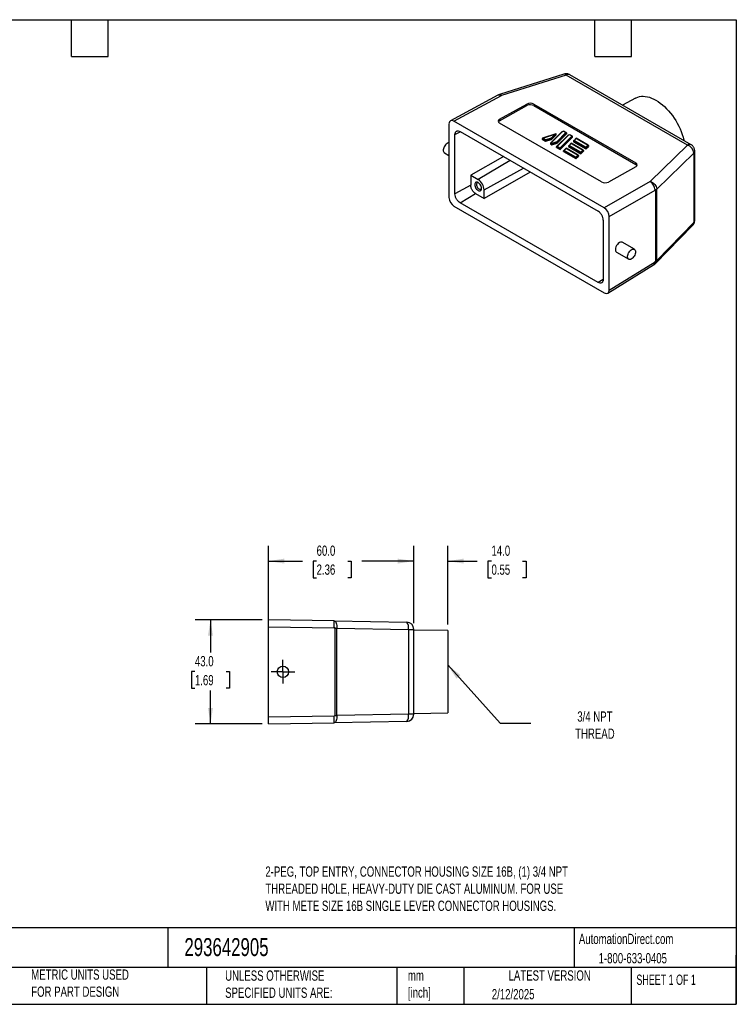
# Model space of a CAD drawing. Header units: millimetres. Extents: x 13 to 546, y 13 to 419.
# Tile 2 of 2: x 250 to 546, y 13 to 419. Entities that reach past the tile are written whole.
import ezdxf

# ---------------------------------------------------------------- set-up
doc = ezdxf.new("R2010")
doc.units = ezdxf.units.MM
doc.header["$LTSCALE"] = 2
doc.linetypes.add('SLD-Center', pattern=[19.05, 15.24, -1.27, 1.27, -1.27])
doc.linetypes.add('SLD-Solid', pattern=[0])
doc.layers.add('CENTER', color=40, linetype='SLD-Center')
doc.layers.add('DIMENSIONS', color=140, linetype='SLD-Solid', lineweight=25)
doc.layers.add('TEXT', color=140, linetype='SLD-Solid', lineweight=25)
doc.styles.add('SLDTEXTSTYLE0', font='TXT', dxfattribs={"width": 0.7})
doc.styles.add('SLDTEXTSTYLE1', font='TXT', dxfattribs={"width": 0.65})
doc.dimstyles.new('SLDDIMSTYLE1', dxfattribs={"dimtxt": 4.316016, "dimasz": 6.604, "dimexe": 0, "dimexo": 0.0625, "dimgap": 1.079004, "dimtad": 0, "dimtih": 1, "dimtoh": 1, "dimrnd": 1e-09, "dimzin": 4, "dimdsep": 46, "dimtxsty": 'SLDTEXTSTYLE0', "dimsah": 1, "dimcen": 0.09, "dimadec": 0, "dimazin": 1, "dimtfac": 1, "dimtmove": 0, "dimatfit": 0, "dimfxl": 0, "dimfrac": 2, "dimtolj": 1, "dimtzin": 12, "dimarcsym": 0})
doc.dimstyles.new('SLDDIMSTYLE3', dxfattribs={"dimtxt": 4.316016, "dimasz": 6.604, "dimexe": 0, "dimexo": 0.0625, "dimgap": 1.079004, "dimtad": 0, "dimtih": 1, "dimtoh": 1, "dimrnd": 1e-09, "dimzin": 4, "dimdsep": 46, "dimtxsty": 'SLDTEXTSTYLE0', "dimsah": 1, "dimcen": 0.09, "dimadec": 0, "dimazin": 1, "dimtfac": 1, "dimtofl": 0, "dimtmove": 0, "dimatfit": 3, "dimfxl": 0, "dimfrac": 2, "dimtolj": 1, "dimtzin": 12, "dimarcsym": 0})
doc.dimstyles.new('SLDDIMSTYLE4', dxfattribs={"dimtxt": 0.18, "dimasz": 6.604, "dimexe": 0, "dimexo": 0.0625, "dimgap": 0, "dimtad": 0, "dimtih": 1, "dimtoh": 1, "dimdec": 0, "dimrnd": 1e-09, "dimzin": 0, "dimdsep": 46, "dimtxsty": 'Standard', "dimsah": 1, "dimcen": 0.09, "dimadec": 0, "dimazin": 0, "dimtfac": 6.604, "dimtdec": 0, "dimtofl": 0, "dimtmove": 0, "dimatfit": 3, "dimfxl": 0, "dimfrac": 2, "dimtolj": 1, "dimtzin": 0, "dimarcsym": 0})

# ---------------------------------------------------------------- blocks, each defined once
blk = doc.blocks.new('_D_3')
at = {"layer": 'DIMENSIONS'}
for p, q in [((353.06, 171.08), (353.06, 201.98)), ((413.06, 169.99), (413.06, 201.98)), ((353.06, 195.63), (367.1, 195.63)), ((372.95, 195.63), (371.5, 195.63)), ((371.5, 195.63), (371.5, 188.77)), ((385.78, 195.63), (387.23, 195.63)), ((387.23, 195.63), (387.23, 188.77)), ((413.06, 195.63), (391.62, 195.63)), ((371.5, 188.77), (372.95, 188.77)), ((387.23, 188.77), (385.78, 188.77))]:
    blk.add_line(p, q, dxfattribs=at)
for points in [[(353.06, 195.63), (359.66, 194.62), (359.66, 196.65)], [(413.06, 195.63), (406.46, 196.65), (406.46, 194.62)]]:
    blk.add_solid(points, dxfattribs=at)
at = {"layer": 'DIMENSIONS', "char_height": 4.233, "attachment_point": 1, "style": 'SLDTEXTSTYLE0'}
for s, insert in [('60.0', (372.95, 202.05)), ('2.36', (372.95, 194.23))]:
    blk.add_mtext(s, dxfattribs=dict(at, insert=insert))
blk = doc.blocks.new('_D_4')
at = {"layer": 'DIMENSIONS'}
for p, q in [((413.06, 169.99), (413.06, 201.98)), ((427.06, 169.48), (427.06, 201.98)), ((413.06, 195.63), (400.36, 195.63)), ((427.06, 195.63), (439.25, 195.63)), ((445.1, 195.63), (443.65, 195.63)), ((443.65, 195.63), (443.65, 188.77)), ((457.92, 195.63), (459.37, 195.63)), ((459.37, 195.63), (459.37, 188.77)), ((443.65, 188.77), (445.1, 188.77)), ((459.37, 188.77), (457.92, 188.77))]:
    blk.add_line(p, q, dxfattribs=at)
for points in [[(413.06, 195.63), (406.46, 196.65), (406.46, 194.62)], [(427.06, 195.63), (433.66, 194.62), (433.66, 196.65)]]:
    blk.add_solid(points, dxfattribs=at)
at = {"layer": 'DIMENSIONS', "char_height": 4.233, "attachment_point": 1, "style": 'SLDTEXTSTYLE0'}
for s, insert in [('14.0', (445.1, 202.05)), ('0.55', (445.1, 194.23))]:
    blk.add_mtext(s, dxfattribs=dict(at, insert=insert))
blk = doc.blocks.new('_D_5')
at = {"layer": 'DIMENSIONS'}
for p, q in [((350.52, 171.44), (322.82, 171.44)), ((329.17, 171.44), (329.17, 157.84)), ((322.75, 150.01), (321.3, 150.01)), ((321.3, 150.01), (321.3, 143.15)), ((335.58, 150.01), (337.03, 150.01)), ((337.03, 150.01), (337.03, 143.15)), ((321.3, 143.15), (322.75, 143.15)), ((337.03, 143.15), (335.58, 143.15)), ((329.17, 128.44), (329.17, 142.19)), ((350.52, 128.44), (322.82, 128.44))]:
    blk.add_line(p, q, dxfattribs=at)
for points in [[(329.17, 171.44), (328.15, 164.84), (330.18, 164.84)], [(329.17, 128.44), (330.18, 135.05), (328.15, 135.05)]]:
    blk.add_solid(points, dxfattribs=at)
at = {"layer": 'DIMENSIONS', "char_height": 4.233, "attachment_point": 1, "style": 'SLDTEXTSTYLE0'}
for s, insert in [('43.0', (322.75, 156.44)), ('1.69', (322.75, 148.61))]:
    blk.add_mtext(s, dxfattribs=dict(at, insert=insert))
blk = doc.blocks.new('SW_CENTERMARKSYMBOL_5')
at = {"layer": 'CENTER', "color": 0}
for p, q in [((0, 2.54), (0, 4.89)), ((-2.54, 0), (-4.89, 0)), ((0, 0), (-2.54, 0)), ((0, 0), (0, 2.54)), ((0, 0), (0, -2.54)), ((0, 0), (2.54, 0)), ((2.54, 0), (4.89, 0)), ((0, -2.54), (0, -4.89))]:
    blk.add_line(p, q, dxfattribs=at)

msp = doc.modelspace()

# ---------------------------------------------------------------- linework, layer by layer
for p, q in [((475.013, 396.635), (448.444, 388.202)), ((475.958, 396.246), (449.173, 387.744)), ((525.98, 367.369), (475.958, 396.246)), ((527.443, 367.496), (477.421, 396.374)), ((447.764, 387.91), (428.196, 377.389)), ((429.62, 377.231), (449.173, 387.744)), ((504.559, 386.765), (499.181, 383.812)), ((448.435, 378.004), (459.743, 384.3)), ((448.455, 377.366), (459.743, 383.651)), ((459.743, 383.651), (459.743, 384.3)), ((462.571, 384.271), (504.63, 359.991)), ((462.571, 384.271), (462.571, 383.622)), ((462.571, 383.622), (504.611, 359.353)), ((448.435, 378.004), (448.455, 377.366)), ((427.57, 376.047), (427.57, 345.671)), ((491.634, 341.432), (429.62, 377.231)), ((490.502, 352.115), (448.434, 376.4)), ((430.045, 371.696), (432.147, 372.868)), ((430.045, 347.165), (430.045, 371.696)), ((432.151, 372.912), (489.103, 340.035)), ((465.987, 370.017), (467.451, 369.172)), ((465.987, 370.017), (465.987, 369.785)), ((471.612, 371.969), (466.107, 370.135)), ((466.313, 370.156), (471.266, 371.806)), ((467.484, 369.48), (466.313, 370.156)), ((469.812, 369.959), (467.451, 369.172)), ((469.666, 370.207), (467.484, 369.48)), ((474.113, 372.795), (469.456, 368.139)), ((469.66, 368.224), (474.232, 372.795)), ((471.266, 371.806), (469.666, 370.207)), ((471.812, 371.959), (469.812, 369.959)), ((469.812, 369.689), (471.812, 371.634)), ((469.812, 369.959), (469.812, 369.689)), ((471.812, 371.634), (471.812, 371.959)), ((476.606, 371.356), (471.95, 366.699)), ((475.801, 372.516), (471.997, 368.713)), ((476.051, 372.372), (472.144, 368.465)), ((472.144, 368.198), (476.051, 371.997)), ((472.154, 366.784), (476.726, 371.356)), ((478.294, 371.077), (473.325, 366.108)), ((478.544, 370.932), (473.368, 365.757)), ((473.368, 365.524), (478.544, 370.558)), ((474.941, 373.079), (474.14, 372.812)), ((474.232, 372.795), (474.92, 373.024)), ((474.92, 373.024), (475.801, 372.516)), ((475.977, 372.482), (474.943, 373.079)), ((476.051, 372.372), (476.051, 371.997)), ((477.434, 371.639), (476.633, 371.372)), ((477.414, 371.585), (476.726, 371.356)), ((478.294, 371.077), (477.414, 371.585)), ((478.471, 371.042), (477.437, 371.639)), ((478.544, 370.558), (478.544, 370.932)), ((480.016, 370.147), (479.019, 369.15)), ((480.051, 370.062), (479.223, 369.234)), ((485.014, 367.265), (480.021, 370.147)), ((480.051, 370.062), (484.837, 367.3)), ((465.987, 369.785), (467.451, 368.94)), ((467.451, 368.94), (469.812, 369.689)), ((467.451, 369.172), (467.451, 368.94)), ((469.41, 368.041), (469.945, 367.732)), ((469.41, 368.041), (469.41, 367.809)), ((469.41, 367.809), (469.945, 367.5)), ((469.978, 368.04), (469.66, 368.224)), ((472.144, 368.465), (469.945, 367.732)), ((469.945, 367.5), (472.144, 368.198)), ((469.945, 367.732), (469.945, 367.5)), ((471.997, 368.713), (469.978, 368.04)), ((471.904, 366.602), (473.368, 365.757)), ((471.904, 366.37), (471.904, 366.602)), ((471.904, 366.37), (473.368, 365.524)), ((472.144, 368.465), (472.144, 368.198)), ((473.325, 366.108), (472.154, 366.784)), ((475.875, 366.006), (474.878, 365.009)), ((475.082, 365.094), (475.91, 365.922)), ((480.872, 363.125), (475.88, 366.007)), ((475.91, 365.922), (480.696, 363.159)), ((476.902, 366.982), (481.981, 364.05)), ((476.902, 366.982), (476.902, 366.692)), ((476.902, 366.692), (481.981, 363.761)), ((477.946, 368.077), (476.948, 367.079)), ((477.981, 367.992), (477.152, 367.164)), ((481.938, 364.401), (477.152, 367.164)), ((482.943, 365.195), (477.95, 368.077)), ((477.981, 367.992), (482.766, 365.229)), ((478.973, 369.052), (484.051, 366.12)), ((478.973, 369.052), (478.973, 368.706)), ((478.973, 368.706), (484.051, 365.774)), ((484.009, 366.471), (479.223, 369.234)), ((484.837, 367.3), (484.009, 366.471)), ((485.087, 367.155), (484.051, 366.12)), ((484.051, 365.774), (485.087, 366.781)), ((484.051, 366.12), (484.051, 365.774)), ((485.087, 367.155), (485.087, 366.781)), ((510.516, 352.332), (525.98, 367.369)), ((425.688, 364.131), (427.57, 363.044)), ((449.576, 362.412), (436.52, 354.875)), ((449.576, 362.853), (449.576, 362.412)), ((473.368, 365.757), (473.368, 365.524)), ((474.832, 364.911), (479.91, 361.979)), ((474.832, 364.679), (474.832, 364.911)), ((474.832, 364.679), (479.91, 361.747)), ((479.868, 362.331), (475.082, 365.094)), ((480.696, 363.159), (479.868, 362.331)), ((480.946, 363.015), (479.91, 361.979)), ((479.91, 361.747), (480.946, 362.754)), ((479.91, 361.979), (479.91, 361.747)), ((480.946, 363.015), (480.946, 362.754)), ((482.766, 365.229), (481.938, 364.401)), ((483.016, 365.085), (481.981, 364.05)), ((481.981, 363.761), (483.016, 364.767)), ((481.981, 364.05), (481.981, 363.761)), ((483.016, 365.085), (483.016, 364.767)), ((513.277, 349.19), (528.541, 364.032)), ((528.541, 364.032), (528.541, 335.446)), ((528.943, 336.312), (528.943, 364.898)), ((452.798, 360.993), (439.59, 353.102)), ((442.065, 348.816), (458.256, 357.842)), ((504.631, 358.387), (493.33, 352.087)), ((504.611, 359.353), (504.63, 359.991)), ((436.52, 354.875), (436.52, 350.775)), ((436.52, 354.875), (439.59, 353.102)), ((461.049, 356.229), (442.065, 345.27)), ((436.52, 350.775), (430.045, 347.165)), ((510.516, 352.332), (491.634, 341.432)), ((432.151, 343.517), (438.515, 347.319)), ((438.515, 347.319), (442.065, 345.27)), ((442.065, 345.27), (442.065, 348.816)), ((493.684, 337.88), (512.566, 348.781)), ((512.852, 319.437), (512.852, 348.864)), ((513.277, 319.763), (513.277, 349.19)), ((429.62, 342.12), (491.634, 306.32)), ((489.103, 310.64), (432.151, 343.517)), ((493.684, 307.504), (493.684, 337.88)), ((491.209, 336.386), (491.209, 311.856)), ((512.792, 318.499), (528.093, 334.219)), ((528.541, 335.446), (513.277, 319.763)), ((504.051, 324.319), (499.007, 327.231)), ((496.698, 323.137), (501.702, 320.249)), ((493.109, 306.192), (512.005, 317.876)), ((493.684, 307.504), (512.566, 319.179)), ((491.189, 311.886), (489.103, 310.64)), ((353.06, 168.543), (353.06, 171.443)), ((380.237, 170.968), (353.06, 171.443)), ((380.237, 170.968), (410.112, 170.447)), ((353.06, 168.543), (380.237, 168.069)), ((353.06, 131.342), (353.06, 168.543)), ((380.648, 131.923), (380.648, 167.962)), ((380.648, 167.962), (381.348, 167.962)), ((381.348, 167.962), (410.836, 167.447)), ((381.348, 131.923), (381.348, 167.962)), ((410.836, 167.447), (410.836, 132.438)), ((410.836, 167.447), (413.06, 167.447)), ((413.06, 132.438), (413.06, 167.447)), ((427.06, 166.943), (413.06, 167.187)), ((427.06, 166.943), (427.06, 132.943)), ((353.06, 131.342), (380.237, 131.816)), ((353.06, 128.443), (353.06, 131.342)), ((380.648, 131.923), (381.348, 131.923)), ((410.836, 132.438), (381.348, 131.923)), ((413.06, 132.438), (410.836, 132.438)), ((413.06, 132.698), (427.06, 132.943)), ((353.06, 128.443), (380.237, 128.917)), ((410.112, 129.438), (380.237, 128.917))]:
    msp.add_line(p, q)
at = {"flags": 128}
for points in [[(504.559, 386.765), (504.777, 386.879), (505.458, 387.162), (506.181, 387.361), (506.942, 387.474), (507.737, 387.5), (508.561, 387.44), (509.41, 387.293), (510.278, 387.06), (511.161, 386.743), (512.054, 386.344), (512.953, 385.864), (513.851, 385.307), (514.744, 384.675), (515.628, 383.972), (516.496, 383.202), (517.344, 382.369), (518.168, 381.479), (518.963, 380.535), (519.724, 379.543), (520.448, 378.509), (521.129, 377.439), (521.765, 376.338), (522.351, 375.212), (522.885, 374.069), (523.363, 372.914), (523.783, 371.754), (524.143, 370.595), (524.44, 369.443), (524.495, 369.198)], [(427.57, 368.311), (427.44, 368.299), (427.114, 368.208), (426.778, 368.034), (426.446, 367.783), (426.131, 367.466), (425.845, 367.096), (425.602, 366.688), (425.41, 366.259), (425.277, 365.825), (425.209, 365.406), (425.209, 365.018), (425.277, 364.676), (425.41, 364.396), (425.602, 364.188), (425.688, 364.131)], [(438.176, 351.061), (438.212, 350.677), (438.316, 350.271), (438.485, 349.864), (438.709, 349.477), (438.977, 349.127), (439.276, 348.834), (439.59, 348.611), (439.905, 348.471), (440.204, 348.419), (440.472, 348.459), (440.696, 348.588), (440.865, 348.8), (440.969, 349.085), (441.005, 349.428), (440.969, 349.812), (440.865, 350.217), (440.696, 350.624), (440.472, 351.012), (440.204, 351.362), (439.905, 351.655), (439.59, 351.877), (439.276, 352.018), (438.977, 352.07), (438.709, 352.03), (438.485, 351.901), (438.316, 351.688), (438.212, 351.404), (438.176, 351.061)], [(439.78, 351.753), (439.616, 351.803), (439.376, 351.811), (439.171, 351.733), (439.015, 351.575), (438.917, 351.346), (438.883, 351.061)], [(438.883, 351.061), (438.917, 350.737), (439.015, 350.395), (439.171, 350.056), (439.376, 349.742), (439.616, 349.473), (439.877, 349.265), (440.143, 349.131), (440.396, 349.08), (440.62, 349.114), (440.802, 349.233), (440.93, 349.428), (440.992, 349.654)], [(504.538, 323.243), (504.504, 322.838), (504.404, 322.409), (504.24, 321.975), (504.021, 321.554), (503.755, 321.163), (503.454, 320.818), (503.128, 320.533), (502.792, 320.319), (502.46, 320.186), (502.145, 320.139), (501.859, 320.18), (501.616, 320.306), (501.424, 320.514), (501.291, 320.794), (501.223, 321.136), (501.223, 321.524), (501.291, 321.943), (501.424, 322.377), (501.616, 322.806), (501.859, 323.214), (502.145, 323.584), (502.46, 323.901), (502.792, 324.152), (503.128, 324.326), (503.454, 324.417), (503.755, 324.42), (504.021, 324.336), (504.24, 324.168), (504.404, 323.922), (504.504, 323.61), (504.538, 323.243)]]:
    msp.add_lwpolyline(points, dxfattribs=at)
msp.add_circle((359.06, 149.943), 2.35)
for centre, radius, start, end in [((475.172, 395.68), 0.968, 35.79203, 99.46367), ((476.801, 395.023), 1.485, 65.36022, 124.60414), ((448.323, 386.591), 1.433, 53.60191, 112.96519), ((526.824, 366.146), 1.486, 65.37616, 124.60279), ((524.769, 363.788), 3.78, 3.70283, 71.31504), ((527.735, 364.933), 1.209, 311.83857, 358.40651), ((436.715, 348.584), 5.356, 2.4764, 57.5236), ((508.24, 348.651), 4.328, 1.72152, 58.27848), ((511.745, 350.75), 2.187, 300.41757, 314.49291), ((526.876, 335.359), 1.667, 316.86796, 2.97978), ((527.735, 336.346), 1.209, 311.84076, 358.36231), ((511.142, 319.019), 1.433, 307.03295, 6.40148), ((511.745, 321.323), 2.187, 300.41757, 314.49292), ((338.687, 169.518), 41.575, 358.00162, 1.99838), ((407.385, 168.201), 3.533, 347.6769, 39.46658), ((410.06, 167.447), 3, 0, 89), ((338.687, 130.367), 41.575, 358.00162, 1.99838), ((407.385, 131.684), 3.533, 320.53342, 12.3231), ((410.06, 132.438), 3, 271, 0)]:
    msp.add_arc(centre, radius, start, end)
for centre, major_axis, ratio, start_param, end_param in [((461.157, 383.483), (2, -0.03), 0.5671216, 0.7941207, 2.3646125), ((461.157, 382.834), (2, -0.03), 0.5671216, 0.7941207, 2.3646125), ((449.85, 377.188), (2.001, -0.029), 0.566782, 2.364314, 3.9348057), ((429.621, 374.863), (-1.45, 2.512), 0.5772057, 5.4980207, 7.0685124), ((449.869, 376.55), (2.001, -0.029), 0.566782, 2.364314, 2.881854), ((466.313, 369.992), (0.325, -0.033), 0.4975388, 1.621135, 3.1919313), ((469.666, 370.043), (-0.107, 0.173), 0.576692, 3.8924492, 5.4632455), ((471.266, 371.643), (0.541, 0.335), 0.2202874, 6.1478851, 7.7186814), ((474.232, 372.632), (-0.107, 0.173), 0.576692, 5.4632455, 6.4184855), ((474.92, 372.861), (0.022, 0.218), 0.1120238, 6.2328466, 7.0181635), ((475.801, 372.353), (0.249, 0.033), 0.6469225, 6.1982238, 7.7690201), ((476.726, 371.192), (-0.107, 0.173), 0.576692, 5.4632455, 6.4184855), ((477.414, 371.422), (0.022, 0.218), 0.1120238, 6.2328466, 7.0181635), ((478.294, 370.913), (0.249, 0.033), 0.6469225, 6.1982238, 7.7690201), ((480.051, 369.899), (-0.033, 0.249), 0.1110029, 5.4129069, 6.1982238), ((467.484, 369.316), (0.022, 0.218), 0.1120238, 0.7349782, 2.3057746), ((469.66, 368.06), (0.249, 0.033), 0.6469225, 1.4858348, 3.0566311), ((469.978, 367.877), (0.022, 0.218), 0.1120238, 0.7349782, 2.3057746), ((472.154, 366.621), (0.249, 0.033), 0.6469225, 1.4858348, 3.0566311), ((471.997, 368.55), (-0.107, 0.173), 0.576692, 3.8924492, 5.4632455), ((473.325, 365.945), (-0.033, 0.249), 0.1110029, 3.8421105, 5.4129069), ((475.91, 365.758), (-0.033, 0.249), 0.1110029, 5.4129069, 6.1982238), ((477.152, 367.001), (0.249, 0.033), 0.6469225, 1.4858348, 3.0566311), ((477.981, 367.829), (-0.033, 0.249), 0.1110029, 5.4129069, 6.1982238), ((479.223, 369.071), (0.249, 0.033), 0.6469225, 1.4858348, 3.0566311), ((484.009, 366.308), (-0.033, 0.249), 0.1110029, 3.8421105, 5.4129069), ((484.837, 367.136), (0.249, 0.033), 0.6469225, 6.1982238, 7.7690201), ((451.312, 361.373), (2.5, 0.038), 0.5872749, 2.1152941, 2.329706), ((475.082, 364.93), (0.249, 0.033), 0.6469225, 1.4858348, 3.0566311), ((479.868, 362.168), (-0.033, 0.249), 0.1110029, 3.8421105, 5.4129069), ((480.696, 362.996), (0.249, 0.033), 0.6469225, 6.1982238, 7.7690201), ((481.938, 364.238), (-0.033, 0.249), 0.1110029, 3.8421105, 5.4129069), ((482.766, 365.066), (0.249, 0.033), 0.6469225, 6.1982238, 7.7690201), ((503.197, 358.565), (2, -0.03), 0.5671216, 0.2765807, 0.7941207), ((503.217, 359.203), (2, -0.03), 0.5671216, 5.5068143, 7.077306), ((491.916, 352.904), (2, -0.029), 0.5674731, 3.9354344, 5.5059261), ((429.621, 344.488), (-1.45, 2.512), 0.5775574, 0.7856318, 2.3561235), ((491.633, 339.064), (-1.45, 2.512), 0.5775574, 3.9272244, 5.4977162), ((497.853, 325.184), (1.145, 2.053), 0.5672184, 6.274758, 9.4163507), ((491.633, 308.689), (-1.45, 2.512), 0.5772057, 2.356428, 3.9269197)]:
    msp.add_ellipse(centre, major_axis=major_axis, ratio=ratio, start_param=start_param, end_param=end_param)
for points, knots in [([(477.421, 396.366), (477.395, 396.383), (477.229, 396.494), (476.88, 396.628), (476.385, 396.756), (475.866, 396.788), (475.402, 396.747), (475.125, 396.661), (475.015, 396.628)], [0, 0, 0, 0, 0.0374661, 0.2398369, 0.4442657, 0.6513101, 0.8622438, 1, 1, 1, 1]), ([(448.446, 388.202), (448.437, 388.198), (448.42, 388.192), (448.373, 388.172), (448.307, 388.145), (448.222, 388.113), (448.122, 388.074), (447.983, 388.019), (447.891, 387.973), (447.832, 387.942)], [0, 0, 0, 0, 0.1357783, 0.2529217, 0.3596253, 0.4674946, 0.5889626, 0.7340508, 1, 1, 1, 1]), ([(449.173, 387.744), (449.088, 387.85), (448.943, 388.031), (448.776, 388.148), (448.668, 388.196), (448.594, 388.214), (448.519, 388.223), (448.473, 388.201), (448.448, 388.189)], [0, 0, 0, 0, 0.3248903, 0.5579275, 0.6673913, 0.7733121, 0.8756917, 1, 1, 1, 1]), ([(430.045, 371.696), (430.045, 372.017), (430.102, 372.293), (430.262, 372.644), (430.327, 372.747), (430.478, 372.923), (430.566, 372.998), (430.761, 373.111), (430.867, 373.149), (431.095, 373.194), (431.219, 373.199), (431.598, 373.164), (431.873, 373.072), (432.151, 372.912)], [0, 0, 0, 0, 0.25, 0.25, 0.375, 0.375, 0.5, 0.5, 0.625, 0.625, 0.75, 0.75, 1, 1, 1, 1]), ([(528.939, 364.901), (528.936, 365.016), (528.931, 365.282), (528.846, 365.696), (528.69, 366.136), (528.458, 366.557), (528.156, 366.942), (527.816, 367.263), (527.557, 367.42), (527.44, 367.491)], [0, 0, 0, 0, 0.1104607, 0.2536508, 0.4025383, 0.5554137, 0.711105, 0.8688733, 1, 1, 1, 1]), ([(438.515, 347.319), (438.384, 347.395), (438.254, 347.486), (438, 347.693), (437.874, 347.811), (437.633, 348.066), (437.519, 348.203), (437.302, 348.495), (437.199, 348.651), (437.016, 348.968), (436.934, 349.132), (436.789, 349.467), (436.727, 349.637), (436.576, 350.138), (436.52, 350.471), (436.52, 350.775)], [0, 0, 0, 0, 0.125, 0.125, 0.25, 0.25, 0.375, 0.375, 0.5, 0.5, 0.625, 0.625, 0.75, 0.75, 1, 1, 1, 1]), ([(510.516, 352.332), (511.248, 352.153), (511.968, 351.712), (512.99, 350.55), (513.284, 349.838), (513.277, 349.19)], [0, 0, 0, 0, 0.5, 0.5, 1, 1, 1, 1]), ([(432.151, 343.517), (431.873, 343.678), (431.605, 343.898), (431.221, 344.304), (431.1, 344.449), (430.871, 344.756), (430.763, 344.921), (430.568, 345.258), (430.482, 345.43), (430.329, 345.783), (430.263, 345.963), (430.104, 346.493), (430.045, 346.845), (430.045, 347.165)], [0, 0, 0, 0, 0.25, 0.25, 0.375, 0.375, 0.5, 0.5, 0.625, 0.625, 0.75, 0.75, 1, 1, 1, 1]), ([(512.852, 348.864), (512.851, 348.868), (512.85, 348.875), (512.842, 348.881), (512.83, 348.884), (512.813, 348.884), (512.792, 348.88), (512.757, 348.871), (512.707, 348.853), (512.639, 348.821), (512.591, 348.795), (512.566, 348.781)], [0, 0, 0, 0, 0.0317425, 0.0691612, 0.1164521, 0.1757516, 0.2481404, 0.3342077, 0.5318167, 0.753297, 1, 1, 1, 1]), ([(491.209, 336.386), (491.209, 336.708), (491.152, 337.05), (490.992, 337.586), (490.927, 337.763), (490.775, 338.115), (490.687, 338.291), (490.493, 338.628), (490.387, 338.789), (490.158, 339.098), (490.035, 339.245), (489.655, 339.648), (489.38, 339.874), (489.103, 340.035)], [0, 0, 0, 0, 0.25, 0.25, 0.375, 0.375, 0.5, 0.5, 0.625, 0.625, 0.75, 0.75, 1, 1, 1, 1]), ([(528.095, 334.225), (528.149, 334.281), (528.319, 334.459), (528.451, 334.668), (528.541, 334.812)], [0, 0, 0, 0, 0.314434, 1, 1, 1, 1]), ([(528.541, 334.812), (528.622, 334.968), (528.735, 335.188), (528.847, 335.54), (528.914, 335.856), (528.949, 336.134), (528.94, 336.289), (528.939, 336.316)], [0, 0, 0, 0, 0.3337402, 0.4711848, 0.7025261, 0.9494489, 1, 1, 1, 1]), ([(511.992, 317.868), (511.996, 317.871), (512.004, 317.877), (512.046, 317.912), (512.093, 317.947), (512.148, 317.988), (512.237, 318.05), (512.359, 318.136), (512.564, 318.283), (512.699, 318.412), (512.796, 318.505)], [0, 0, 0, 0, 0.1201686, 0.2190644, 0.2645108, 0.3095635, 0.4049998, 0.5168385, 0.6513982, 1, 1, 1, 1]), ([(512.566, 319.179), (512.641, 319.226), (512.715, 319.28), (512.821, 319.376), (512.852, 319.416), (512.852, 319.437)], [0, 0, 0, 0, 0.5, 0.5, 1, 1, 1, 1]), ([(512.62, 318.348), (512.636, 318.36), (512.7, 318.405), (512.752, 318.46), (512.79, 318.501)], [0, 0, 0, 0, 0.2637568, 1, 1, 1, 1]), ([(512.79, 318.501), (512.805, 318.515), (512.928, 318.632), (513.097, 318.898), (513.253, 319.31), (513.269, 319.613), (513.277, 319.763)], [0, 0, 0, 0, 0.0442787, 0.372048, 0.6905606, 1, 1, 1, 1]), ([(491.209, 311.856), (491.209, 311.535), (491.152, 311.259), (490.992, 310.907), (490.927, 310.805), (490.776, 310.628), (490.687, 310.554), (490.493, 310.441), (490.387, 310.403), (490.158, 310.358), (490.035, 310.353), (489.655, 310.388), (489.381, 310.48), (489.103, 310.64)], [0, 0, 0, 0, 0.25, 0.25, 0.375, 0.375, 0.5, 0.5, 0.625, 0.625, 0.75, 0.75, 1, 1, 1, 1]), ([(380.237, 170.968), (380.542, 170.963), (380.837, 170.636), (381.248, 169.524), (381.361, 168.747), (381.348, 167.962)], [0, 0, 0, 0, 0.5, 0.5, 1, 1, 1, 1]), ([(380.648, 167.962), (380.648, 167.967), (380.646, 167.977), (380.634, 167.99), (380.617, 168.002), (380.593, 168.014), (380.563, 168.025), (380.512, 168.039), (380.439, 168.054), (380.342, 168.065), (380.273, 168.067), (380.237, 168.069)], [0, 0, 0, 0, 0.0317425, 0.0691612, 0.1164521, 0.1757516, 0.2481404, 0.3342077, 0.5318167, 0.753297, 1, 1, 1, 1]), ([(380.237, 131.816), (380.345, 131.818), (380.452, 131.831), (380.604, 131.87), (380.648, 131.897), (380.648, 131.923)], [0, 0, 0, 0, 0.5, 0.5, 1, 1, 1, 1]), ([(381.348, 131.923), (381.361, 131.138), (381.248, 130.361), (380.837, 129.249), (380.542, 128.922), (380.237, 128.917)], [0, 0, 0, 0, 0.5, 0.5, 1, 1, 1, 1])]:
    msp.add_open_spline(points, degree=3, knots=knots)
at = {"layer": 'TEXT'}
for p, q in [((12.7, 419.1), (546.1, 419.1)), ((271.78, 403.86), (271.78, 419.1)), ((287.02, 403.86), (287.02, 419.1)), ((487.68, 403.86), (487.68, 419.1)), ((502.92, 403.86), (502.92, 419.1)), ((546.1, 419.1), (546.1, 12.7)), ((271.78, 403.86), (287.02, 403.86)), ((487.68, 403.86), (502.92, 403.86)), ((546.1, 44.252), (12.7, 44.252)), ((311.518, 44.252), (311.518, 27.94)), ((479.151, 44.252), (479.151, 27.94)), ((546.1, 12.7), (546.1, 33.02)), ((546.1, 27.94), (12.7, 27.94)), ((327.56, 27.94), (327.56, 12.7)), ((406.049, 27.94), (406.049, 12.7)), ((433.624, 27.94), (433.624, 12.7)), ((502.697, 27.94), (502.697, 12.7)), ((12.7, 12.7), (546.1, 12.7))]:
    msp.add_line(p, q, dxfattribs=at)

# ---------------------------------------------------------------- block references
at = {"layer": 'CENTER'}
msp.add_blockref('SW_CENTERMARKSYMBOL_5', (359.06, 149.943), dxfattribs=at)

# ---------------------------------------------------------------- texts
at = {"layer": 'TEXT'}
for s, insert, char_height, attachment_point, style in [('3/4 NPT^JTHREAD', (487.768, 133.589), 4.23333, 2, 'SLDTEXTSTYLE0'), ('2-PEG, TOP ENTRY, CONNECTOR HOUSING SIZE 16B, (1) 3/4 NPT ^JTHREADED HOLE, HEAVY-DUTY DIE CAST ALUMINUM. FOR USE ^JWITH METE SIZE 16B SINGLE LEVER CONNECTOR HOUSINGS.', (351.814, 69.601), 4.233333, 1, 'SLDTEXTSTYLE0'), ('AutomationDirect.com', (481.154, 41.805), 4.23333, 1, 'SLDTEXTSTYLE0'), ('293642905', (318.415, 40.022), 7.4083, 1, 'SLDTEXTSTYLE0'), ('1-800-633-0405', (489.288, 33.849), 4.23333, 1, 'SLDTEXTSTYLE0'), ('METRIC UNITS USED ^JFOR PART DESIGN', (255.209, 27.091), 4.23333, 1, 'SLDTEXTSTYLE0'), ('UNLESS OTHERWISE ^JSPECIFIED UNITS ARE:', (335.216, 26.662), 4.23333, 1, 'SLDTEXTSTYLE0'), ('mm^J[inch]', (410.598, 26.721), 4.2333, 1, 'SLDTEXTSTYLE0'), ('LATEST VERSION', (469.104, 26.728), 4.23333, 2, 'SLDTEXTSTYLE0'), ('SHEET 1 OF 1', (504.883, 24.967), 4.23333, 1, 'SLDTEXTSTYLE1'), ('2/12/2025', (445.226, 19.006), 4.2333, 1, 'SLDTEXTSTYLE0')]:
    msp.add_mtext(s, dxfattribs=dict(at, insert=insert, char_height=char_height, attachment_point=attachment_point, style=style))

# ---------------------------------------------------------------- dimensions: what is measured, and where the dimension line sits
at = {"layer": 'DIMENSIONS'}
for base, p1, p2, dimstyle, picture, middle in [((413.06, 195.632), (353.06, 168.543), (413.06, 167.447), 'SLDDIMSTYLE3', '_D_3', (379.364, 195.632)), ((427.06, 195.632), (413.06, 167.447), (427.06, 166.943), 'SLDDIMSTYLE1', '_D_4', (451.512, 195.632))]:
    dim = msp.add_linear_dim(base=base, p1=p1, p2=p2, dimstyle=dimstyle, dxfattribs=at)
    dim.commit()
    dim.dimension.update_dxf_attribs({"geometry": picture, "text_midpoint": middle, "dimtype": 160})
dim = msp.add_linear_dim(base=(329.167, 128.443), p1=(353.06, 171.443), p2=(353.06, 128.443), angle=90, dimstyle='SLDDIMSTYLE3', dxfattribs=at)
dim.commit()
dim.dimension.update_dxf_attribs({"geometry": '_D_5', "text_midpoint": (329.167, 150.015), "dimtype": 160})

# ---------------------------------------------------------------- leaders
at = {"layer": 'TEXT'}
msp.add_leader([(427.06, 152.775), (448.693, 128.747), (461.393, 128.747)], dimstyle='SLDDIMSTYLE4', dxfattribs=at)

doc.saveas('drawing.dxf')
